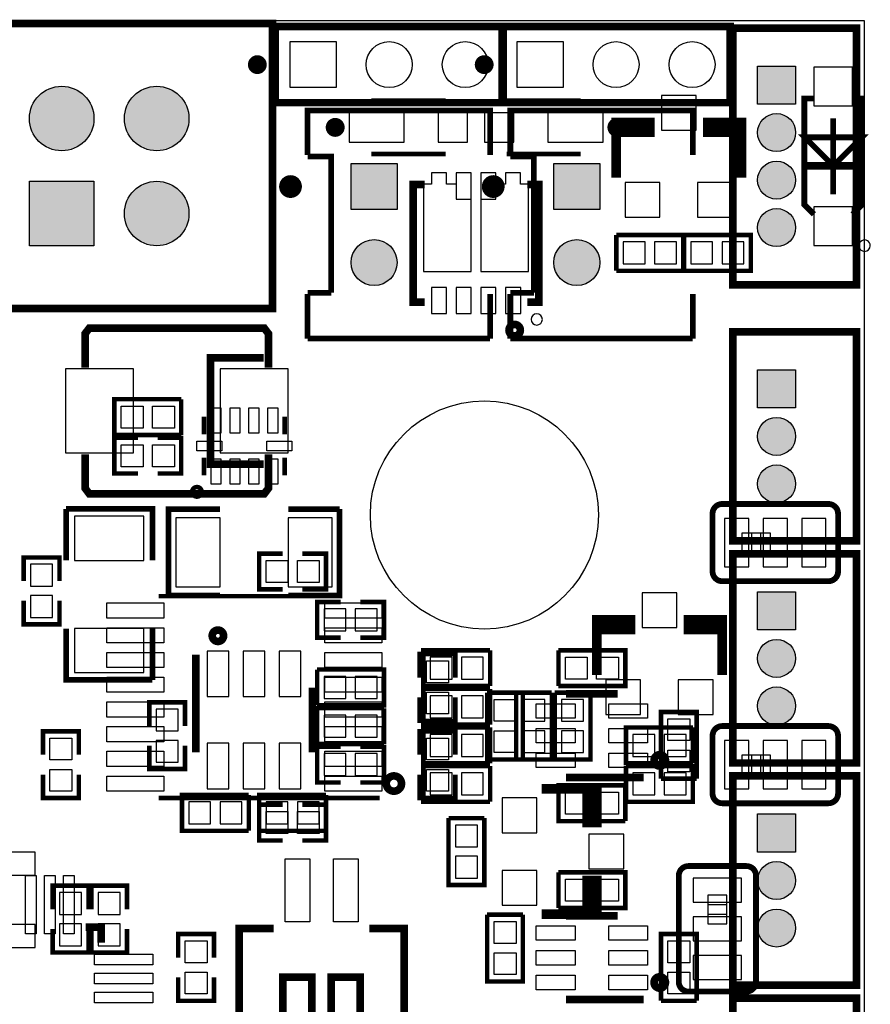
# Model space of a CAD drawing. Extents: x 0 to 44.2, y -0.6 to 47.
# Tile 3 of 3: x 21.8 to 44.2, y 21.1 to 47. Entities that reach past the tile are written whole.
import ezdxf

# ---------------------------------------------------------------- set-up
doc = ezdxf.new("R2010")
doc.units = 0
doc.header["$MEASUREMENT"] = 0
doc.layers.get('0').update_dxf_attribs({"linetype": 'CONTINUOUS'})
for name, color, linetype in [('BOTTOM', 132, 'CONTINUOUS'), ('OUTLINE', 7, 'CONTINUOUS'), ('SILKSCREEN_BOTTOM', 230, 'CONTINUOUS'), ('SILKSCREEN_TOP', 7, 'CONTINUOUS'), ('SOLDERMASK_TOP', 94, 'CONTINUOUS')]:
    doc.layers.add(name, color=color, linetype=linetype)

msp = doc.modelspace()

# ---------------------------------------------------------------- hatches: boundary and pattern name
at = {"linetype": 'Continuous'}
h = msp.add_hatch(color=4, dxfattribs=at)
h.dxf.hatch_style = 1
edge = h.paths.add_edge_path()
edge.add_arc((32.004, 1.88976), 0.60452, 0, 360)
edge = h.paths.add_edge_path()
edge.add_arc((27.686, 1.88976), 0.60452, 0, 360)
h.paths.add_polyline_path([(25.0825, 2.49428), (26.29154, 2.49428), (26.29154, 1.28524), (25.0825, 1.28524)])
edge = h.paths.add_edge_path()
edge.add_arc((21.336, 1.88976), 0.60452, 0, 360)
h.paths.add_polyline_path([(18.7325, 2.49428), (19.94154, 2.49428), (19.94154, 1.28524), (18.7325, 1.28524)])
edge = h.paths.add_edge_path()
edge.add_arc((22.88032, 44.42968), 0.84963, 0, 360)
h.paths.add_polyline_path([(22.03069, 42.77995), (23.72995, 42.77995), (23.72995, 41.08069), (22.03069, 41.08069)])
edge = h.paths.add_edge_path()
edge.add_arc((25.37968, 44.42968), 0.84963, 0, 360)
edge = h.paths.add_edge_path()
edge.add_arc((25.37968, 41.93032), 0.84963, 0, 360)
h.paths.add_polyline_path([(16.21028, 45.51426), (16.21028, 44.30522), (15.00124, 44.30522), (15.00124, 45.51426)])
edge = h.paths.add_edge_path()
edge.add_arc((15.60576, 42.91076), 0.60452, 0, 360)
edge = h.paths.add_edge_path()
edge.add_arc((15.60576, 40.90924), 0.60452, 0, 360)
edge = h.paths.add_edge_path()
edge.add_arc((15.60576, 38.91026), 0.60452, 0, 360)
edge = h.paths.add_edge_path()
edge.add_arc((11.20902, 40.1701), 0.50038, 0, 360)
edge = h.paths.add_edge_path()
edge.add_arc((11.20902, 41.42232), 0.50038, 0, 360)
edge = h.paths.add_edge_path()
edge.add_arc((11.20902, 42.672), 0.50038, 0, 360)
edge = h.paths.add_edge_path()
edge.add_arc((11.20902, 43.92168), 0.50038, 0, 360)
h.paths.add_polyline_path([(10.70864, 45.67174), (11.7094, 45.67174), (11.7094, 44.67098), (10.70864, 44.67098)])
h.paths.add_polyline_path([(6.89864, 45.67174), (7.8994, 45.67174), (7.8994, 44.67098), (6.89864, 44.67098)])
edge = h.paths.add_edge_path()
edge.add_arc((7.39902, 43.92168), 0.50038, 0, 360)
edge = h.paths.add_edge_path()
edge.add_arc((7.39902, 42.672), 0.50038, 0, 360)
edge = h.paths.add_edge_path()
edge.add_arc((4.29768, 43.14698), 0.50038, 0, 360)
edge = h.paths.add_edge_path()
edge.add_arc((3.048, 43.14698), 0.50038, 0, 360)
h.paths.add_polyline_path([(1.29794, 43.64736), (1.29794, 42.6466), (2.2987, 42.6466), (2.2987, 43.64736)])
edge = h.paths.add_edge_path()
edge.add_arc((2.25298, 27.1399), 0.50038, 0, 360)
edge = h.paths.add_edge_path()
edge.add_arc((2.25298, 25.88768), 0.50038, 0, 360)
edge = h.paths.add_edge_path()
edge.add_arc((2.25298, 24.638), 0.50038, 0, 360)
edge = h.paths.add_edge_path()
edge.add_arc((2.25298, 23.38832), 0.50038, 0, 360)
h.paths.add_polyline_path([(2.75336, 21.63826), (1.7526, 21.63826), (1.7526, 22.63902), (2.75336, 22.63902)])
edge = h.paths.add_edge_path()
edge.add_arc((2.50698, 5.6261), 0.50038, 0, 360)
edge = h.paths.add_edge_path()
edge.add_arc((2.50698, 6.87832), 0.50038, 0, 360)
edge = h.paths.add_edge_path()
edge.add_arc((2.50698, 8.128), 0.50038, 0, 360)
edge = h.paths.add_edge_path()
edge.add_arc((2.50698, 9.37768), 0.50038, 0, 360)
h.paths.add_polyline_path([(3.00736, 11.12774), (2.0066, 11.12774), (2.0066, 10.12698), (3.00736, 10.12698)])
h = msp.add_hatch(color=4, dxfattribs=at)
h.dxf.hatch_style = 1
edge = h.paths.add_edge_path()
edge.add_arc((41.68902, 13.81252), 0.50038, 0, 360)
edge = h.paths.add_edge_path()
edge.add_arc((41.68902, 12.56284), 0.50038, 0, 360)
edge = h.paths.add_edge_path()
edge.add_arc((41.68902, 11.31316), 0.50038, 0, 360)
h.paths.add_polyline_path([(41.18864, 9.5631), (42.1894, 9.5631), (42.1894, 10.56386), (41.18864, 10.56386)])
h.paths.add_polyline_path([(41.18864, 16.79194), (42.1894, 16.79194), (42.1894, 17.7927), (41.18864, 17.7927)])
edge = h.paths.add_edge_path()
edge.add_arc((41.68902, 18.542), 0.50038, 0, 360)
edge = h.paths.add_edge_path()
edge.add_arc((41.68902, 19.79168), 0.50038, 0, 360)
h.paths.add_polyline_path([(41.18864, 26.13406), (42.1894, 26.13406), (42.1894, 25.1333), (41.18864, 25.1333)])
edge = h.paths.add_edge_path()
edge.add_arc((41.68902, 24.384), 0.50038, 0, 360)
edge = h.paths.add_edge_path()
edge.add_arc((41.68902, 23.13432), 0.50038, 0, 360)
h.paths.add_polyline_path([(41.18864, 31.97606), (42.1894, 31.97606), (42.1894, 30.9753), (41.18864, 30.9753)])
edge = h.paths.add_edge_path()
edge.add_arc((41.68902, 30.226), 0.50038, 0, 360)
edge = h.paths.add_edge_path()
edge.add_arc((41.68902, 28.97632), 0.50038, 0, 360)
h.paths.add_polyline_path([(41.18864, 37.81806), (42.1894, 37.81806), (42.1894, 36.8173), (41.18864, 36.8173)])
edge = h.paths.add_edge_path()
edge.add_arc((41.68902, 36.068), 0.50038, 0, 360)
edge = h.paths.add_edge_path()
edge.add_arc((41.68902, 34.81832), 0.50038, 0, 360)
h.paths.add_polyline_path([(41.18864, 45.8089), (42.1894, 45.8089), (42.1894, 44.80814), (41.18864, 44.80814)])
edge = h.paths.add_edge_path()
edge.add_arc((41.68902, 44.05884), 0.50038, 0, 360)
edge = h.paths.add_edge_path()
edge.add_arc((41.68902, 42.80916), 0.50038, 0, 360)
edge = h.paths.add_edge_path()
edge.add_arc((41.68902, 41.55948), 0.50038, 0, 360)
h.paths.add_polyline_path([(37.03828, 43.2435), (37.03828, 42.03446), (35.82924, 42.03446), (35.82924, 43.2435)])
edge = h.paths.add_edge_path()
edge.add_arc((36.43376, 40.64), 0.60452, 0, 360)
edge = h.paths.add_edge_path()
edge.add_arc((31.09976, 40.64), 0.60452, 0, 360)
h.paths.add_polyline_path([(31.70428, 43.2435), (31.70428, 42.03446), (30.49524, 42.03446), (30.49524, 43.2435)])
edge = h.paths.add_edge_path()
edge.add_arc((41.402, 2.49682), 0.77978, 0, 360)
h.paths.add_polyline_path([(39.64178, 3.2766), (38.08222, 3.2766), (38.08222, 1.71704), (39.64178, 1.71704)])
h.paths.add_polyline_path([(34.6075, 2.49428), (33.39846, 2.49428), (33.39846, 1.28524), (34.6075, 1.28524)])
edge = h.paths.add_edge_path(flags=17)
edge.add_arc((32.004, 1.88976), 0.60452, 0, 360)
edge = h.paths.add_edge_path(flags=17)
edge.add_arc((32.004, 1.88976), 0.60452, 0, 360)
h = msp.add_hatch(color=6, dxfattribs=at)
h.dxf.hatch_style = 1
edge = h.paths.add_edge_path()
edge.add_arc((22.88032, 44.42968), 0.84963, 0, 360)
h = msp.add_hatch(color=6, dxfattribs=at)
h.dxf.hatch_style = 1
edge = h.paths.add_edge_path()
edge.add_arc((25.37968, 44.42968), 0.84963, 0, 360)
edge = h.paths.add_edge_path()
edge.add_arc((25.37968, 41.93032), 0.84963, 0, 360)
h.paths.add_polyline_path([(22.03069, 42.77995), (23.72995, 42.77995), (23.72995, 41.08069), (22.03069, 41.08069)])
edge = h.paths.add_edge_path()
edge.add_arc((41.402, 2.49682), 0.77978, 0, 360)
h.paths.add_polyline_path([(39.64178, 3.2766), (38.08222, 3.2766), (38.08222, 1.71704), (39.64178, 1.71704)])

# ---------------------------------------------------------------- linework, layer by layer
at = {"layer": 'BOTTOM'}
for points in [[(28.8925, 45.24248), (28.8925, 46.45152), (30.10154, 46.45152), (30.10154, 45.24248)], [(34.8615, 45.24248), (34.8615, 46.45152), (36.07054, 46.45152), (36.07054, 45.24248)], [(41.18864, 45.8089), (42.1894, 45.8089), (42.1894, 44.80814), (41.18864, 44.80814)], [(43.688, 45.77842), (42.672, 45.77842), (42.672, 44.76242), (43.688, 44.76242)], [(39.5732, 44.1198), (39.5732, 45.0342), (38.6588, 45.0342), (38.6588, 44.1198)], [(30.44063, 44.58081), (30.44063, 43.81119), (31.89097, 43.81119), (31.89097, 44.58081)], [(32.78886, 44.58081), (32.78886, 43.81119), (33.56102, 43.81119), (33.56102, 44.58081)], [(34.77514, 43.80992), (34.77514, 44.57954), (34.00298, 44.57954), (34.00298, 43.80992)], [(37.12464, 43.80992), (37.12464, 44.57954), (35.6743, 44.57954), (35.6743, 43.80992)], [(31.70428, 43.2435), (31.70428, 42.03446), (30.49524, 42.03446), (30.49524, 43.2435)], [(32.3977, 40.40378), (33.65754, 40.40378), (33.65754, 42.99966), (33.25876, 42.99966), (33.25876, 42.69994), (33.0073, 42.69994), (33.0073, 42.99966), (32.60852, 42.99966), (32.60852, 42.69994), (32.3977, 42.69994)], [(33.25749, 42.30878), (33.65627, 42.30878), (33.65627, 42.99966), (33.25749, 42.99966)], [(33.90646, 40.40378), (35.1663, 40.40378), (35.1663, 42.69994), (34.95548, 42.69994), (34.95548, 42.99966), (34.5567, 42.99966), (34.5567, 42.69994), (34.30524, 42.69994), (34.30524, 42.99966), (33.90646, 42.99966)], [(33.90773, 42.30878), (34.30651, 42.30878), (34.30651, 42.99966), (33.90773, 42.99966)], [(37.03828, 43.2435), (37.03828, 42.03446), (35.82924, 42.03446), (35.82924, 43.2435)], [(22.03069, 42.77995), (23.72995, 42.77995), (23.72995, 41.08069), (22.03069, 41.08069)], [(38.6207, 41.8338), (38.6207, 42.7482), (37.7063, 42.7482), (37.7063, 41.8338)], [(40.5257, 41.8338), (40.5257, 42.7482), (39.6113, 42.7482), (39.6113, 41.8338)], [(42.672, 41.08958), (43.688, 41.08958), (43.688, 42.10558), (42.672, 42.10558)], [(38.22954, 40.60444), (38.22954, 41.18356), (37.6555, 41.18356), (37.6555, 40.60444)], [(38.47846, 41.18356), (38.47846, 40.60444), (39.0525, 40.60444), (39.0525, 41.18356)], [(40.00754, 40.60444), (40.00754, 41.18356), (39.4335, 41.18356), (39.4335, 40.60444)], [(40.25646, 41.18356), (40.25646, 40.60444), (40.8305, 40.60444), (40.8305, 41.18356)], [(32.60725, 39.29634), (33.00603, 39.29634), (33.00603, 39.98722), (32.60725, 39.98722)], [(33.25749, 39.29634), (33.65627, 39.29634), (33.65627, 39.98722), (33.25749, 39.98722)], [(33.90773, 39.29634), (34.30651, 39.29634), (34.30651, 39.98722), (33.90773, 39.98722)], [(34.55797, 39.29634), (34.95675, 39.29634), (34.95675, 39.98722), (34.55797, 39.98722)], [(24.77008, 35.63112), (24.77008, 37.84092), (22.97938, 37.84092), (22.97938, 35.63112)], [(28.83916, 35.63112), (28.83916, 37.84092), (27.04846, 37.84092), (27.04846, 35.63112)], [(41.18864, 37.81806), (42.1894, 37.81806), (42.1894, 36.8173), (41.18864, 36.8173)], [(25.04059, 33.96615), (23.21941, 33.96615), (23.21941, 32.80537), (25.04059, 32.80537)], [(27.04592, 32.10814), (27.04592, 33.92932), (25.88514, 33.92932), (25.88514, 32.10814)], [(29.9974, 32.10814), (29.9974, 33.92932), (28.83662, 33.92932), (28.83662, 32.10814)], [(40.3225, 33.909), (40.3225, 32.639), (40.9575, 32.639), (40.9575, 33.909)], [(41.3385, 33.909), (41.3385, 32.639), (41.9735, 32.639), (41.9735, 33.909)], [(42.3545, 33.909), (42.3545, 32.639), (42.9895, 32.639), (42.9895, 33.909)], [(41.27246, 33.02254), (41.27246, 33.52292), (40.77208, 33.52292), (40.77208, 33.02254)], [(41.52646, 33.02254), (41.52646, 33.52292), (41.02608, 33.52292), (41.02608, 33.02254)], [(22.06244, 32.12846), (22.64156, 32.12846), (22.64156, 32.7025), (22.06244, 32.7025)], [(22.64156, 31.87954), (22.06244, 31.87954), (22.06244, 31.3055), (22.64156, 31.3055)], [(39.0652, 31.0388), (39.0652, 31.9532), (38.1508, 31.9532), (38.1508, 31.0388)], [(41.18864, 31.97606), (42.1894, 31.97606), (42.1894, 30.9753), (41.18864, 30.9753)], [(30.35554, 30.95244), (30.35554, 31.53156), (29.7815, 31.53156), (29.7815, 30.95244)], [(30.60446, 31.53156), (30.60446, 30.95244), (31.1785, 30.95244), (31.1785, 31.53156)], [(25.04059, 31.01467), (23.21941, 31.01467), (23.21941, 29.85389), (25.04059, 29.85389)], [(27.27452, 30.42158), (26.70556, 30.42158), (26.70556, 29.2227), (27.27452, 29.2227)], [(28.22448, 30.42158), (27.65552, 30.42158), (27.65552, 29.2227), (28.22448, 29.2227)], [(29.17444, 30.42158), (28.60548, 30.42158), (28.60548, 29.2227), (29.17444, 29.2227)], [(33.14954, 29.68244), (33.14954, 30.26156), (32.5755, 30.26156), (32.5755, 29.68244)], [(33.39846, 30.26156), (33.39846, 29.68244), (33.9725, 29.68244), (33.9725, 30.26156)], [(30.35554, 29.17444), (30.35554, 29.75356), (29.7815, 29.75356), (29.7815, 29.17444)], [(30.60446, 29.75356), (30.60446, 29.17444), (31.1785, 29.17444), (31.1785, 29.75356)], [(38.1127, 28.7528), (38.1127, 29.6672), (37.1983, 29.6672), (37.1983, 28.7528)], [(40.0177, 28.7528), (40.0177, 29.6672), (39.1033, 29.6672), (39.1033, 28.7528)], [(33.14954, 28.66644), (33.14954, 29.24556), (32.5755, 29.24556), (32.5755, 28.66644)], [(33.39846, 29.24556), (33.39846, 28.66644), (33.9725, 28.66644), (33.9725, 29.24556)], [(35.01644, 28.57246), (35.59556, 28.57246), (35.59556, 29.1465), (35.01644, 29.1465)], [(36.03244, 28.57246), (36.61156, 28.57246), (36.61156, 29.1465), (36.03244, 29.1465)], [(25.36444, 28.31846), (25.94356, 28.31846), (25.94356, 28.8925), (25.36444, 28.8925)], [(30.35554, 28.15844), (30.35554, 28.73756), (29.7815, 28.73756), (29.7815, 28.15844)], [(30.60446, 28.73756), (30.60446, 28.15844), (31.1785, 28.15844), (31.1785, 28.73756)], [(35.59556, 28.32354), (35.01644, 28.32354), (35.01644, 27.7495), (35.59556, 27.7495)], [(36.61156, 28.32354), (36.03244, 28.32354), (36.03244, 27.7495), (36.61156, 27.7495)], [(25.94356, 28.06954), (25.36444, 28.06954), (25.36444, 27.4955), (25.94356, 27.4955)], [(27.27452, 27.99334), (26.70556, 27.99334), (26.70556, 26.79446), (27.27452, 26.79446)], [(28.22448, 27.99334), (27.65552, 27.99334), (27.65552, 26.79446), (28.22448, 26.79446)], [(29.17444, 27.99334), (28.60548, 27.99334), (28.60548, 26.79446), (29.17444, 26.79446)], [(33.14954, 27.65044), (33.14954, 28.22956), (32.5755, 28.22956), (32.5755, 27.65044)], [(33.39846, 28.22956), (33.39846, 27.65044), (33.9725, 27.65044), (33.9725, 28.22956)], [(38.48354, 27.65044), (38.48354, 28.22956), (37.9095, 28.22956), (37.9095, 27.65044)], [(38.73246, 28.22956), (38.73246, 27.65044), (39.3065, 27.65044), (39.3065, 28.22956)], [(40.3225, 28.067), (40.3225, 26.797), (40.9575, 26.797), (40.9575, 28.067)], [(41.3385, 28.067), (41.3385, 26.797), (41.9735, 26.797), (41.9735, 28.067)], [(42.3545, 28.067), (42.3545, 26.797), (42.9895, 26.797), (42.9895, 28.067)], [(30.35554, 27.14244), (30.35554, 27.72156), (29.7815, 27.72156), (29.7815, 27.14244)], [(30.60446, 27.72156), (30.60446, 27.14244), (31.1785, 27.14244), (31.1785, 27.72156)], [(41.27246, 27.18054), (41.27246, 27.68092), (40.77208, 27.68092), (40.77208, 27.18054)], [(41.52646, 27.18054), (41.52646, 27.68092), (41.02608, 27.68092), (41.02608, 27.18054)], [(33.14954, 26.63444), (33.14954, 27.21356), (32.5755, 27.21356), (32.5755, 26.63444)], [(33.39846, 27.21356), (33.39846, 26.63444), (33.9725, 26.63444), (33.9725, 27.21356)], [(38.48354, 26.63444), (38.48354, 27.21356), (37.9095, 27.21356), (37.9095, 26.63444)], [(38.73246, 27.21356), (38.73246, 26.63444), (39.3065, 26.63444), (39.3065, 27.21356)], [(26.79954, 25.87244), (26.79954, 26.45156), (26.2255, 26.45156), (26.2255, 25.87244)], [(27.04846, 26.45156), (27.04846, 25.87244), (27.6225, 25.87244), (27.6225, 26.45156)], [(28.83154, 25.87244), (28.83154, 26.45156), (28.2575, 26.45156), (28.2575, 25.87244)], [(29.08046, 26.45156), (29.08046, 25.87244), (29.6545, 25.87244), (29.6545, 26.45156)], [(34.4678, 25.6413), (35.3822, 25.6413), (35.3822, 26.5557), (34.4678, 26.5557)], [(41.18864, 26.13406), (42.1894, 26.13406), (42.1894, 25.1333), (41.18864, 25.1333)], [(33.23844, 25.27046), (33.81756, 25.27046), (33.81756, 25.8445), (33.23844, 25.8445)], [(36.7538, 24.6888), (37.6682, 24.6888), (37.6682, 25.6032), (36.7538, 25.6032)], [(20.97024, 25.13076), (20.97024, 24.52116), (22.17928, 24.52116), (22.17928, 25.13076)], [(33.81756, 25.02154), (33.23844, 25.02154), (33.23844, 24.4475), (33.81756, 24.4475)], [(34.4678, 23.7363), (35.3822, 23.7363), (35.3822, 24.6507), (34.4678, 24.6507)], [(40.767, 24.4475), (39.497, 24.4475), (39.497, 23.8125), (40.767, 23.8125)], [(22.82444, 23.49246), (23.40356, 23.49246), (23.40356, 24.0665), (22.82444, 24.0665)], [(23.84044, 23.49246), (24.41956, 23.49246), (24.41956, 24.0665), (23.84044, 24.0665)], [(39.88181, 23.49881), (40.38219, 23.49881), (40.38219, 23.99919), (39.88181, 23.99919)], [(39.88181, 23.24481), (40.38219, 23.24481), (40.38219, 23.74519), (39.88181, 23.74519)], [(40.767, 23.4315), (39.497, 23.4315), (39.497, 22.7965), (40.767, 22.7965)], [(20.97024, 23.23084), (20.97024, 22.62124), (22.17928, 22.62124), (22.17928, 23.23084)], [(23.40356, 23.24354), (22.82444, 23.24354), (22.82444, 22.6695), (23.40356, 22.6695)], [(24.41956, 23.24354), (23.84044, 23.24354), (23.84044, 22.6695), (24.41956, 22.6695)], [(40.767, 22.4155), (39.497, 22.4155), (39.497, 21.7805), (40.767, 21.7805)]]:
    msp.add_lwpolyline(points, close=True, dxfattribs=at)
for centre, radius in [((31.496, 45.847), 0.60452), ((33.49752, 45.847), 0.60452), ((37.465, 45.847), 0.60452), ((39.46652, 45.847), 0.60452), ((22.88032, 44.42968), 0.84963), ((25.37968, 44.42968), 0.84963), ((41.68902, 44.05884), 0.50038), ((41.68902, 42.80916), 0.50038), ((25.37968, 41.93032), 0.84963), ((41.68902, 41.55948), 0.50038), ((31.09976, 40.64), 0.60452), ((36.43376, 40.64), 0.60452), ((34.00044, 34.00044), 2.99974), ((41.68902, 36.068), 0.50038), ((41.68902, 34.81832), 0.50038), ((41.68902, 30.226), 0.50038), ((41.68902, 28.97632), 0.50038), ((41.68902, 24.384), 0.50038), ((41.68902, 23.13432), 0.50038)]:
    msp.add_circle(centre, radius, dxfattribs=at)
at = {"layer": 'OUTLINE'}
msp.add_lwpolyline([(0, 47.00016), (0, 0), (44.00042, 0), (44.00042, 47.00016)], close=True, dxfattribs=at)
at = {"layer": 'SILKSCREEN_BOTTOM'}
for points, const_width in [([(32.97936, 44.89704), (31.02864, 44.89704)], 0.11938), ([(36.53536, 44.89704), (34.58464, 44.89704)], 0.11938), ([(42.672, 41.91), (42.418, 42.164), (42.418, 44.958), (42.672, 44.958)], 0.1524), ([(43.688, 44.958), (43.942, 44.958), (43.942, 42.164), (43.688, 41.91)], 0.1524), ([(37.465, 44.069), (38.354, 44.069), (38.354, 44.323), (37.465, 44.323), (37.465, 42.8752)], 0.254), ([(40.767, 44.069), (39.878, 44.069), (39.878, 44.323), (40.767, 44.323), (40.767, 42.8752)], 0.254), ([(43.18, 42.43324), (43.18, 44.43476)], 0.14986), ([(43.18, 43.18508), (43.9293, 43.93438), (42.4307, 43.93438), (43.18, 43.18508)], 0.14986), ([(31.02864, 43.49496), (32.97936, 43.49496)], 0.11938), ([(34.58464, 43.49496), (36.53536, 43.49496)], 0.11938), ([(42.4307, 43.18508), (43.9293, 43.18508)], 0.20066), ([(32.43326, 42.6974), (32.131, 42.6974), (32.131, 39.5986), (32.43326, 39.5986)], 0.20066), ([(35.13074, 42.6974), (35.433, 42.6974), (35.433, 39.5986), (35.13074, 39.5986)], 0.20066), ([(37.47516, 40.4241), (37.47516, 41.3639)], 0.11938), ([(37.47516, 40.4241), (39.23284, 40.4241), (39.23284, 41.3639), (37.47516, 41.3639)], 0.11938), ([(39.25316, 40.4241), (39.25316, 41.3639)], 0.11938), ([(39.25316, 40.4241), (41.01084, 40.4241), (41.01084, 41.3639), (39.25316, 41.3639)], 0.11938), ([(23.495, 37.87902), (23.495, 38.76802), (23.60676, 38.91534), (28.20924, 38.91534), (28.321, 38.76802), (28.321, 37.87902)], 0.20066), ([(28.194, 38.13302), (26.797, 38.13302), (26.797, 35.33902), (28.194, 35.33902)], 0.20066), ([(23.495, 35.59302), (23.495, 34.70402), (23.60676, 34.5567), (28.20924, 34.5567), (28.321, 34.70402), (28.321, 35.59302)], 0.20066), ([(25.26538, 32.80918), (25.26538, 34.16046), (22.99462, 34.16046)], 0.14986), ([(22.99462, 32.80918), (22.99462, 34.16046)], 0.14986), ([(27.04084, 34.15538), (25.68956, 34.15538), (25.68956, 31.88462)], 0.14986), ([(28.83916, 31.88462), (30.19044, 31.88462), (30.19044, 34.15538)], 0.14986), ([(28.83916, 34.15538), (30.19044, 34.15538)], 0.14986), ([(40.259, 34.29), (43.053, 34.29)], 0.1524), ([(40.005, 34.036), (40.005, 32.512)], 0.1524), ([(43.307, 34.036), (43.307, 32.512)], 0.1524), ([(22.8219, 32.26308), (22.8219, 32.88284), (21.8821, 32.88284), (21.8821, 32.26308)], 0.11938), ([(40.259, 32.258), (43.053, 32.258)], 0.1524), ([(27.04084, 31.88462), (25.68956, 31.88462)], 0.14986), ([(22.8219, 31.74492), (22.8219, 31.12516), (21.8821, 31.12516), (21.8821, 31.74492)], 0.11938), ([(30.22092, 31.7119), (29.60116, 31.7119), (29.60116, 30.7721), (30.22092, 30.7721)], 0.11938), ([(30.73908, 31.7119), (31.35884, 31.7119), (31.35884, 30.7721), (30.73908, 30.7721)], 0.11938), ([(36.957, 30.988), (37.846, 30.988), (37.846, 31.242), (36.957, 31.242), (36.957, 29.7942)], 0.254), ([(40.259, 30.988), (39.37, 30.988), (39.37, 31.242), (40.259, 31.242), (40.259, 29.7942)], 0.254), ([(22.99462, 31.01086), (22.99462, 29.65958), (25.26538, 29.65958)], 0.14986), ([(25.26538, 31.01086), (25.26538, 29.65958)], 0.14986), ([(26.40584, 30.32252), (26.40584, 27.75712)], 0.20066), ([(34.15284, 30.4419), (32.39516, 30.4419), (32.39516, 29.5021), (34.15284, 29.5021)], 0.11938), ([(34.15284, 30.4419), (34.15284, 29.5021)], 0.11938), ([(29.60116, 28.9941), (29.60116, 29.9339)], 0.11938), ([(29.60116, 28.9941), (31.35884, 28.9941), (31.35884, 29.9339), (29.60116, 29.9339)], 0.11938), ([(29.47416, 29.45892), (29.47416, 27.75712)], 0.20066), ([(34.15284, 29.4259), (32.39516, 29.4259), (32.39516, 28.4861), (34.15284, 28.4861)], 0.11938), ([(34.15284, 29.4259), (34.15284, 28.4861)], 0.11938), ([(34.8361, 29.32684), (35.7759, 29.32684)], 0.11938), ([(34.8361, 29.32684), (34.8361, 27.56916), (35.7759, 27.56916), (35.7759, 29.32684)], 0.11938), ([(35.8521, 29.32684), (36.7919, 29.32684)], 0.11938), ([(35.8521, 29.32684), (35.8521, 27.56916), (36.7919, 27.56916), (36.7919, 29.32684)], 0.11938), ([(25.1841, 28.45308), (25.1841, 29.07284), (26.1239, 29.07284), (26.1239, 28.45308)], 0.11938), ([(31.35884, 28.9179), (29.60116, 28.9179), (29.60116, 27.9781), (31.35884, 27.9781)], 0.11938), ([(31.35884, 28.9179), (31.35884, 27.9781)], 0.11938), ([(40.259, 28.448), (43.053, 28.448)], 0.1524), ([(34.15284, 28.4099), (32.39516, 28.4099), (32.39516, 27.4701), (34.15284, 27.4701)], 0.11938), ([(34.15284, 28.4099), (34.15284, 27.4701)], 0.11938), ([(39.48684, 28.4099), (37.72916, 28.4099), (37.72916, 27.4701), (39.48684, 27.4701)], 0.11938), ([(39.48684, 28.4099), (39.48684, 27.4701)], 0.11938), ([(40.005, 28.194), (40.005, 26.67)], 0.1524), ([(43.307, 28.194), (43.307, 26.67)], 0.1524), ([(25.1841, 27.93492), (25.1841, 27.31516), (26.1239, 27.31516), (26.1239, 27.93492)], 0.11938), ([(30.22092, 26.9621), (29.60116, 26.9621), (29.60116, 27.9019), (30.22092, 27.9019)], 0.11938), ([(30.73908, 26.9621), (31.35884, 26.9621), (31.35884, 27.9019), (30.73908, 27.9019)], 0.11938), ([(34.15284, 27.3939), (32.39516, 27.3939), (32.39516, 26.4541), (34.15284, 26.4541)], 0.11938), ([(34.15284, 27.3939), (34.15284, 26.4541)], 0.11938), ([(37.72916, 26.4541), (37.72916, 27.3939)], 0.11938), ([(37.72916, 26.4541), (39.48684, 26.4541), (39.48684, 27.3939), (37.72916, 27.3939)], 0.11938), ([(27.80284, 26.6319), (26.04516, 26.6319), (26.04516, 25.6921), (27.80284, 25.6921)], 0.11938), ([(27.80284, 26.6319), (27.80284, 25.6921)], 0.11938), ([(29.83484, 26.6319), (28.07716, 26.6319), (28.07716, 25.6921), (29.83484, 25.6921)], 0.11938), ([(29.83484, 26.6319), (29.83484, 25.6921)], 0.11938), ([(36.703, 26.797), (36.703, 25.908), (36.957, 25.908), (36.957, 26.797), (35.5092, 26.797)], 0.254), ([(40.259, 26.416), (43.053, 26.416)], 0.1524), ([(33.0581, 26.02484), (33.9979, 26.02484)], 0.11938), ([(33.0581, 26.02484), (33.0581, 24.26716), (33.9979, 24.26716), (33.9979, 26.02484)], 0.11938), ([(40.894, 24.765), (39.37, 24.765)], 0.1524), ([(36.703, 23.495), (36.703, 24.384), (36.957, 24.384), (36.957, 23.495), (35.5092, 23.495)], 0.254), ([(39.116, 24.511), (39.116, 21.717)], 0.1524), ([(41.148, 24.511), (41.148, 21.717)], 0.1524), ([(22.6441, 23.62708), (22.6441, 24.24684), (23.5839, 24.24684), (23.5839, 23.62708)], 0.11938), ([(23.6601, 23.62708), (23.6601, 24.24684), (24.5999, 24.24684), (24.5999, 23.62708)], 0.11938), ([(22.6441, 23.10892), (22.6441, 22.48916), (23.5839, 22.48916), (23.5839, 23.10892)], 0.11938), ([(23.6601, 23.10892), (23.6601, 22.48916), (24.5999, 22.48916), (24.5999, 23.10892)], 0.11938), ([(40.894, 21.463), (39.37, 21.463)], 0.1524), ([(40.5384, 15.79118), (43.7896, 15.79118), (43.7896, 21.29282), (40.5384, 21.29282), (40.5384, 15.79118)], 0.20066)]:
    msp.add_lwpolyline(points, dxfattribs=dict(at, const_width=const_width))
for points, const_width in [([(30.2006, 44.196, 1), (29.95168, 44.196, 1), (30.2006, 44.196)], 0.24892), ([(37.61232, 44.196, 1), (37.3634, 44.196, 1), (37.61232, 44.196)], 0.24892), ([(34.94786, 38.862, 1), (34.64814, 38.862, 1), (34.94786, 38.862)], 0.20066), ([(40.005, 34.036, -0.414214), (40.259, 34.29)], 0.1524), ([(43.053, 34.29, -0.414214), (43.307, 34.036)], 0.1524), ([(40.259, 32.258, -0.414214), (40.005, 32.512)], 0.1524), ([(43.307, 32.512, -0.414214), (43.053, 32.258)], 0.1524), ([(27.1399, 30.8229, 1.000801), (26.84018, 30.8229, 0.9992), (27.1399, 30.8229)], 0.20066), ([(40.005, 28.194, -0.414214), (40.259, 28.448)], 0.1524), ([(43.053, 28.448, -0.414214), (43.307, 28.194)], 0.1524), ([(40.259, 26.416, -0.414214), (40.005, 26.67)], 0.1524), ([(43.307, 26.67, -0.414214), (43.053, 26.416)], 0.1524), ([(39.116, 24.511, -0.414214), (39.37, 24.765)], 0.1524), ([(40.894, 24.765, -0.414214), (41.148, 24.511)], 0.1524), ([(39.37, 21.463, -0.414214), (39.116, 21.717)], 0.1524), ([(41.148, 21.717, -0.414214), (40.894, 21.463)], 0.1524)]:
    msp.add_lwpolyline(points, format="xyb", dxfattribs=dict(at, const_width=const_width))
for points in [[(44.15536, 41.0845, 1), (43.85464, 41.0835, 1)], [(35.52698, 39.14394, 1), (35.23102, 39.14406, 1)]]:
    msp.add_lwpolyline(points, format="xyb", close=True, dxfattribs=at)
at = {"layer": 'SILKSCREEN_TOP'}
for points, const_width in [([(19.82978, 46.92904), (28.43022, 46.92904), (28.43022, 39.42842), (19.82978, 39.42842), (19.82978, 46.92904)], 0.20066), ([(28.49626, 44.84624), (28.49626, 46.84776), (34.49828, 46.84776), (34.49828, 44.84624), (28.49626, 44.84624)], 0.20066), ([(34.46526, 44.84624), (34.46526, 46.84776), (40.46728, 46.84776), (40.46728, 44.84624), (34.46526, 44.84624)], 0.20066), ([(40.5384, 46.80966), (43.7896, 46.80966), (43.7896, 40.05834), (40.5384, 40.05834), (40.5384, 46.80966)], 0.20066), ([(29.3497, 43.46956), (29.3497, 44.6405), (34.1503, 44.6405), (34.1503, 43.46956)], 0.14986), ([(34.6837, 43.46956), (34.6837, 44.6405), (39.4843, 44.6405), (39.4843, 43.46956)], 0.14986), ([(29.972, 39.84498), (29.972, 43.434), (29.3497, 43.434)], 0.14986), ([(35.306, 39.84498), (35.306, 43.434), (34.6837, 43.434)], 0.14986), ([(29.3497, 39.84498), (29.972, 39.84498)], 0.14986), ([(34.6837, 39.84498), (35.306, 39.84498)], 0.14986), ([(29.3497, 39.80942), (29.3497, 38.64102)], 0.14986), ([(34.1503, 38.64102), (34.1503, 39.80942)], 0.14986), ([(34.6837, 39.80942), (34.6837, 38.64102)], 0.14986), ([(39.4843, 38.64102), (39.4843, 39.80942)], 0.14986), ([(40.5384, 38.81882), (43.7896, 38.81882), (43.7896, 33.31718), (40.5384, 33.31718), (40.5384, 38.81882)], 0.20066), ([(29.3497, 38.64102), (34.1503, 38.64102)], 0.14986), ([(34.6837, 38.64102), (39.4843, 38.64102)], 0.14986), ([(26.02484, 36.1061), (24.26716, 36.1061), (24.26716, 37.0459), (26.02484, 37.0459)], 0.11938), ([(26.02484, 36.1061), (26.02484, 37.0459)], 0.11938), ([(26.62682, 36.5887), (26.62682, 36.12134)], 0.11938), ([(28.74518, 36.5887), (28.74518, 36.12134)], 0.11938), ([(24.88692, 36.0299), (24.26716, 36.0299), (24.26716, 35.0901), (24.88692, 35.0901)], 0.11938), ([(25.40508, 36.0299), (26.02484, 36.0299), (26.02484, 35.0901), (25.40508, 35.0901)], 0.11938), ([(26.62682, 35.0393), (26.62682, 35.50666)], 0.11938), ([(28.74518, 35.0393), (28.74518, 35.50666)], 0.11938), ([(28.69692, 32.9819), (28.07716, 32.9819), (28.07716, 32.0421), (28.69692, 32.0421)], 0.11938), ([(29.21508, 32.9819), (29.83484, 32.9819), (29.83484, 32.0421), (29.21508, 32.0421)], 0.11938), ([(40.5384, 32.97682), (43.7896, 32.97682), (43.7896, 27.47518), (40.5384, 27.47518), (40.5384, 32.97682)], 0.20066), ([(29.93644, 31.8643), (25.43556, 31.8643)], 0.11938), ([(33.2359, 29.72308), (33.2359, 30.34284), (32.2961, 30.34284), (32.2961, 29.72308)], 0.11938), ([(35.95116, 30.4419), (35.95116, 29.5021)], 0.11938), ([(35.95116, 30.4419), (37.70884, 30.4419), (37.70884, 29.5021), (35.95116, 29.5021)], 0.11938), ([(35.0139, 29.32684), (34.0741, 29.32684)], 0.11938), ([(35.0139, 29.32684), (35.0139, 27.56916), (34.0741, 27.56916), (34.0741, 29.32684)], 0.11938), ([(37.51072, 29.29382), (36.14928, 29.29382)], 0.20066), ([(33.2359, 29.20492), (33.2359, 28.58516), (32.2961, 28.58516), (32.2961, 29.20492)], 0.11938), ([(38.6461, 27.06116), (38.6461, 28.81884), (39.5859, 28.81884), (39.5859, 27.06116)], 0.11938), ([(23.3299, 27.69108), (23.3299, 28.31084), (22.3901, 28.31084), (22.3901, 27.69108)], 0.11938), ([(33.2359, 27.69108), (33.2359, 28.31084), (32.2961, 28.31084), (32.2961, 27.69108)], 0.11938), ([(23.3299, 27.17292), (23.3299, 26.55316), (22.3901, 26.55316), (22.3901, 27.17292)], 0.11938), ([(33.2359, 27.17292), (33.2359, 26.55316), (32.2961, 26.55316), (32.2961, 27.17292)], 0.11938), ([(40.5384, 27.13482), (43.7896, 27.13482), (43.7896, 21.63318), (40.5384, 21.63318), (40.5384, 27.13482)], 0.20066), ([(37.70884, 25.9461), (35.95116, 25.9461), (35.95116, 26.8859), (37.70884, 26.8859)], 0.11938), ([(38.19398, 27.09418), (36.14928, 27.09418)], 0.20066), ([(37.70884, 25.9461), (37.70884, 26.8859)], 0.11938), ([(38.6461, 27.06116), (39.5859, 27.06116)], 0.11938), ([(31.242, 26.5557), (25.43556, 26.5557)], 0.11938), ([(28.69692, 26.3779), (28.07716, 26.3779), (28.07716, 25.4381), (28.69692, 25.4381)], 0.11938), ([(29.21508, 26.3779), (29.83484, 26.3779), (29.83484, 25.4381), (29.21508, 25.4381)], 0.11938), ([(35.95116, 24.5999), (35.95116, 23.6601)], 0.11938), ([(35.95116, 24.5999), (37.70884, 24.5999), (37.70884, 23.6601), (35.95116, 23.6601)], 0.11938), ([(35.0139, 23.48484), (34.0741, 23.48484)], 0.11938), ([(35.0139, 23.48484), (35.0139, 21.72716), (34.0741, 21.72716), (34.0741, 23.48484)], 0.11938), ([(37.51072, 23.45182), (36.14928, 23.45182)], 0.20066), ([(23.91918, 22.74824), (23.91918, 23.15718), (23.51024, 23.15718)], 0.20066), ([(28.45816, 23.11908), (27.54884, 23.11908), (27.54884, 17.52092), (28.45816, 17.52092)], 0.20066), ([(30.97784, 23.11908), (31.88716, 23.11908), (31.88716, 17.52092), (30.97784, 17.52092)], 0.20066), ([(25.9461, 22.35708), (25.9461, 22.97684), (26.8859, 22.97684), (26.8859, 22.35708)], 0.11938), ([(38.6461, 21.21916), (38.6461, 22.97684), (39.5859, 22.97684), (39.5859, 21.21916)], 0.11938), ([(25.9461, 21.83892), (25.9461, 21.21916), (26.8859, 21.21916), (26.8859, 21.83892)], 0.11938), ([(28.702, 19.304), (28.702, 21.844), (29.464, 21.844), (29.464, 19.812), (28.702, 19.812)], 0.20066), ([(29.972, 19.304), (29.972, 21.844), (30.734, 21.844), (30.734, 19.812), (29.972, 19.812)], 0.20066), ([(38.19398, 21.25218), (36.14928, 21.25218)], 0.20066), ([(38.6461, 21.21916), (39.5859, 21.21916)], 0.11938)]:
    msp.add_lwpolyline(points, dxfattribs=dict(at, const_width=const_width))
for points, const_width in [([(28.15082, 45.847, 1), (27.90444, 45.847, 1), (28.15082, 45.847)], 0.24892), ([(34.11982, 45.847, 1), (33.87344, 45.847, 1), (34.11982, 45.847)], 0.24892), ([(29.04998, 42.63898, 0.998327), (28.75026, 42.64152, 1.001676), (29.04998, 42.63898)], 0.29972), ([(34.38398, 42.63898, 0.998327), (34.08426, 42.64152, 1.001676), (34.38398, 42.63898)], 0.29972), ([(26.56332, 34.61004, 1.001798), (26.31186, 34.6075, 0.998205), (26.56332, 34.61004)], 0.11938), ([(38.76548, 27.54376, 1.001603), (38.46576, 27.54376, 0.9984), (38.76548, 27.54376)], 0.20066), ([(31.82112, 26.93416, 0.997876), (31.4198, 26.9367, 1.002128), (31.82112, 26.93416)], 0.20066), ([(38.76548, 21.70176, 1.001603), (38.46576, 21.70176, 0.9984), (38.76548, 21.70176)], 0.20066)]:
    msp.add_lwpolyline(points, format="xyb", dxfattribs=dict(at, const_width=const_width))
at = {"layer": 'SOLDERMASK_TOP'}
for points in [[(28.8925, 45.24248), (28.8925, 46.45152), (30.10154, 46.45152), (30.10154, 45.24248)], [(34.8615, 45.24248), (34.8615, 46.45152), (36.07054, 46.45152), (36.07054, 45.24248)], [(41.18864, 45.8089), (42.1894, 45.8089), (42.1894, 44.80814), (41.18864, 44.80814)], [(31.70428, 43.2435), (31.70428, 42.03446), (30.49524, 42.03446), (30.49524, 43.2435)], [(37.03828, 43.2435), (37.03828, 42.03446), (35.82924, 42.03446), (35.82924, 43.2435)], [(22.03069, 42.77995), (23.72995, 42.77995), (23.72995, 41.08069), (22.03069, 41.08069)], [(41.18864, 37.81806), (42.1894, 37.81806), (42.1894, 36.8173), (41.18864, 36.8173)], [(25.02154, 36.86556), (25.02154, 36.28644), (24.4475, 36.28644), (24.4475, 36.86556)], [(25.27046, 36.28644), (25.27046, 36.86556), (25.8445, 36.86556), (25.8445, 36.28644)], [(27.06497, 36.15436), (26.80843, 36.15436), (26.80843, 36.81476), (27.06497, 36.81476)], [(27.56535, 36.15436), (27.30881, 36.15436), (27.30881, 36.81476), (27.56535, 36.81476)], [(28.06319, 36.15436), (27.80665, 36.15436), (27.80665, 36.81476), (28.06319, 36.81476)], [(28.56357, 36.15436), (28.30703, 36.15436), (28.30703, 36.81476), (28.56357, 36.81476)], [(25.02154, 35.84956), (25.02154, 35.27044), (24.4475, 35.27044), (24.4475, 35.84956)], [(25.27046, 35.27044), (25.27046, 35.84956), (25.8445, 35.84956), (25.8445, 35.27044)], [(27.09672, 35.94227), (27.09672, 35.68573), (26.43632, 35.68573), (26.43632, 35.94227)], [(28.27528, 35.68446), (28.27528, 35.941), (28.93568, 35.941), (28.93568, 35.68446)], [(26.80843, 35.47364), (27.06497, 35.47364), (27.06497, 34.81324), (26.80843, 34.81324)], [(27.30881, 35.47364), (27.56535, 35.47364), (27.56535, 34.81324), (27.30881, 34.81324)], [(27.80665, 35.47364), (28.06319, 35.47364), (28.06319, 34.81324), (27.80665, 34.81324)], [(28.30703, 35.47364), (28.56357, 35.47364), (28.56357, 34.81324), (28.30703, 34.81324)], [(28.83154, 32.80156), (28.83154, 32.22244), (28.2575, 32.22244), (28.2575, 32.80156)], [(29.08046, 32.22244), (29.08046, 32.80156), (29.6545, 32.80156), (29.6545, 32.22244)], [(41.18864, 31.97606), (42.1894, 31.97606), (42.1894, 30.9753), (41.18864, 30.9753)], [(25.57145, 31.68523), (25.57145, 31.28645), (24.07031, 31.28645), (24.07031, 31.68523)], [(31.30169, 31.68523), (31.30169, 31.28645), (29.80055, 31.28645), (29.80055, 31.68523)], [(25.57145, 31.03499), (25.57145, 30.63621), (24.07031, 30.63621), (24.07031, 31.03499)], [(31.30169, 31.03499), (31.30169, 30.63621), (29.80055, 30.63621), (29.80055, 31.03499)], [(25.57145, 30.38475), (25.57145, 29.98597), (24.07031, 29.98597), (24.07031, 30.38475)], [(31.30169, 30.38475), (31.30169, 29.98597), (29.80055, 29.98597), (29.80055, 30.38475)], [(33.05556, 29.58846), (32.47644, 29.58846), (32.47644, 30.1625), (33.05556, 30.1625)], [(36.70554, 30.26156), (36.70554, 29.68244), (36.1315, 29.68244), (36.1315, 30.26156)], [(36.95446, 29.68244), (36.95446, 30.26156), (37.5285, 30.26156), (37.5285, 29.68244)], [(25.57145, 29.73451), (25.57145, 29.33573), (24.07031, 29.33573), (24.07031, 29.73451)], [(31.30169, 29.73451), (31.30169, 29.33573), (29.80055, 29.33573), (29.80055, 29.73451)], [(32.47644, 29.33954), (33.05556, 29.33954), (33.05556, 28.7655), (32.47644, 28.7655)], [(25.57145, 29.08427), (25.57145, 28.68549), (24.07031, 28.68549), (24.07031, 29.08427)], [(31.30169, 29.08427), (31.30169, 28.68549), (29.80055, 28.68549), (29.80055, 29.08427)], [(34.83356, 28.57246), (34.25444, 28.57246), (34.25444, 29.1465), (34.83356, 29.1465)], [(36.3855, 29.03474), (36.3855, 28.65374), (35.36442, 28.65374), (35.36442, 29.03474)], [(38.29558, 29.03474), (38.29558, 28.65374), (37.2745, 28.65374), (37.2745, 29.03474)], [(39.40556, 28.06446), (38.82644, 28.06446), (38.82644, 28.6385), (39.40556, 28.6385)], [(25.57145, 28.43403), (25.57145, 28.03525), (24.07031, 28.03525), (24.07031, 28.43403)], [(31.30169, 28.43403), (31.30169, 28.03525), (29.80055, 28.03525), (29.80055, 28.43403)], [(34.25444, 28.32354), (34.83356, 28.32354), (34.83356, 27.7495), (34.25444, 27.7495)], [(36.3855, 28.3845), (36.3855, 28.0035), (35.36442, 28.0035), (35.36442, 28.3845)], [(38.29558, 28.3845), (38.29558, 28.0035), (37.2745, 28.0035), (37.2745, 28.3845)], [(23.14956, 27.55646), (22.57044, 27.55646), (22.57044, 28.1305), (23.14956, 28.1305)], [(33.05556, 27.55646), (32.47644, 27.55646), (32.47644, 28.1305), (33.05556, 28.1305)], [(25.57145, 27.78379), (25.57145, 27.38501), (24.07031, 27.38501), (24.07031, 27.78379)], [(31.30169, 27.78379), (31.30169, 27.38501), (29.80055, 27.38501), (29.80055, 27.78379)], [(36.3855, 27.73426), (36.3855, 27.35326), (35.36442, 27.35326), (35.36442, 27.73426)], [(38.29558, 27.73426), (38.29558, 27.35326), (37.2745, 27.35326), (37.2745, 27.73426)], [(38.82644, 27.81554), (39.40556, 27.81554), (39.40556, 27.2415), (38.82644, 27.2415)], [(22.57044, 27.30754), (23.14956, 27.30754), (23.14956, 26.7335), (22.57044, 26.7335)], [(32.47644, 27.30754), (33.05556, 27.30754), (33.05556, 26.7335), (32.47644, 26.7335)], [(25.57145, 27.13355), (25.57145, 26.73477), (24.07031, 26.73477), (24.07031, 27.13355)], [(31.30169, 27.13355), (31.30169, 26.73477), (29.80055, 26.73477), (29.80055, 27.13355)], [(36.70554, 26.70556), (36.70554, 26.12644), (36.1315, 26.12644), (36.1315, 26.70556)], [(36.95446, 26.12644), (36.95446, 26.70556), (37.5285, 26.70556), (37.5285, 26.12644)], [(28.83154, 26.19756), (28.83154, 25.61844), (28.2575, 25.61844), (28.2575, 26.19756)], [(29.08046, 25.61844), (29.08046, 26.19756), (29.6545, 26.19756), (29.6545, 25.61844)], [(41.18864, 26.13406), (42.1894, 26.13406), (42.1894, 25.1333), (41.18864, 25.1333)], [(29.40812, 23.29307), (28.75788, 23.29307), (28.75788, 24.95169), (29.40812, 24.95169)], [(30.67812, 23.29307), (30.02788, 23.29307), (30.02788, 24.95169), (30.67812, 24.95169)], [(21.93036, 24.51862), (22.20976, 24.51862), (22.20976, 22.97938), (21.93036, 22.97938)], [(22.43074, 24.51862), (22.71014, 24.51862), (22.71014, 22.97938), (22.43074, 22.97938)], [(22.93112, 24.51862), (23.21052, 24.51862), (23.21052, 22.97938), (22.93112, 22.97938)], [(36.70554, 24.41956), (36.70554, 23.84044), (36.1315, 23.84044), (36.1315, 24.41956)], [(36.95446, 23.84044), (36.95446, 24.41956), (37.5285, 24.41956), (37.5285, 23.84044)], [(34.83356, 22.73046), (34.25444, 22.73046), (34.25444, 23.3045), (34.83356, 23.3045)], [(36.3855, 23.19274), (36.3855, 22.81174), (35.36442, 22.81174), (35.36442, 23.19274)], [(38.29558, 23.19274), (38.29558, 22.81174), (37.2745, 22.81174), (37.2745, 23.19274)], [(26.70556, 22.22246), (26.12644, 22.22246), (26.12644, 22.7965), (26.70556, 22.7965)], [(39.40556, 22.22246), (38.82644, 22.22246), (38.82644, 22.7965), (39.40556, 22.7965)], [(36.3855, 22.5425), (36.3855, 22.1615), (35.36442, 22.1615), (35.36442, 22.5425)], [(38.29558, 22.5425), (38.29558, 22.1615), (37.2745, 22.1615), (37.2745, 22.5425)], [(23.74138, 22.16912), (23.74138, 22.44852), (25.28062, 22.44852), (25.28062, 22.16912)], [(34.25444, 22.48154), (34.83356, 22.48154), (34.83356, 21.9075), (34.25444, 21.9075)], [(23.74138, 21.66874), (23.74138, 21.94814), (25.28062, 21.94814), (25.28062, 21.66874)], [(26.12644, 21.97354), (26.70556, 21.97354), (26.70556, 21.3995), (26.12644, 21.3995)], [(36.3855, 21.89226), (36.3855, 21.51126), (35.36442, 21.51126), (35.36442, 21.89226)], [(38.29558, 21.89226), (38.29558, 21.51126), (37.2745, 21.51126), (37.2745, 21.89226)], [(38.82644, 21.97354), (39.40556, 21.97354), (39.40556, 21.3995), (38.82644, 21.3995)], [(23.74138, 21.16836), (23.74138, 21.44776), (25.28062, 21.44776), (25.28062, 21.16836)]]:
    msp.add_lwpolyline(points, close=True, dxfattribs=at)
for centre, radius in [((31.496, 45.847), 0.60452), ((33.49752, 45.847), 0.60452), ((37.465, 45.847), 0.60452), ((39.46652, 45.847), 0.60452), ((22.88032, 44.42968), 0.84963), ((25.37968, 44.42968), 0.84963), ((41.68902, 44.05884), 0.50038), ((41.68902, 42.80916), 0.50038), ((25.37968, 41.93032), 0.84963), ((41.68902, 41.55948), 0.50038), ((31.09976, 40.64), 0.60452), ((36.43376, 40.64), 0.60452), ((34.00044, 34.00044), 2.99974), ((41.68902, 36.068), 0.50038), ((41.68902, 34.81832), 0.50038), ((41.68902, 30.226), 0.50038), ((41.68902, 28.97632), 0.50038), ((41.68902, 24.384), 0.50038), ((41.68902, 23.13432), 0.50038)]:
    msp.add_circle(centre, radius, dxfattribs=at)

doc.saveas('drawing.dxf')
